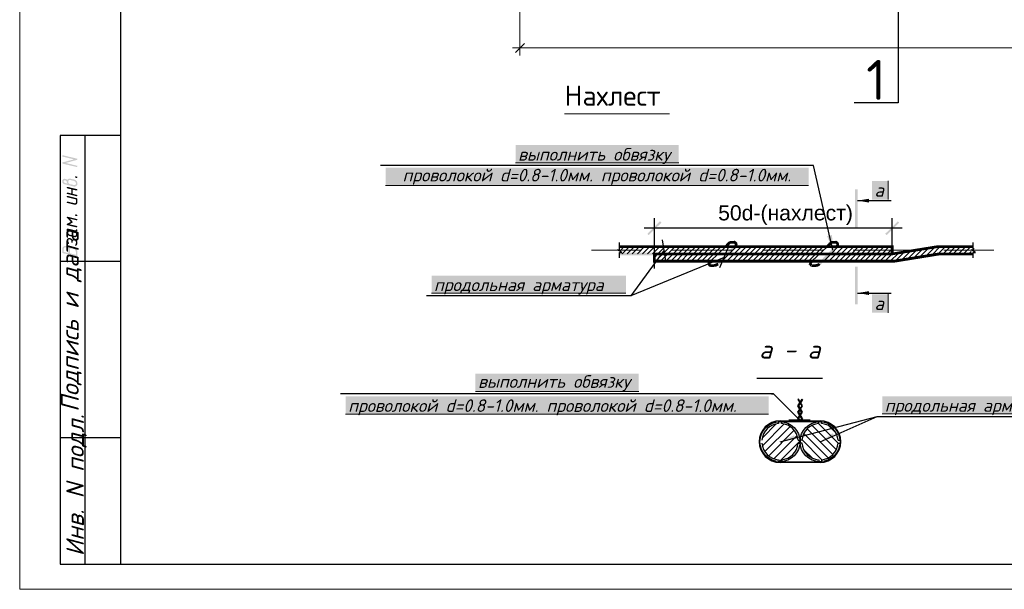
# Model space of a CAD drawing. Header units: millimetres. Extents: x -2765404 to 1548445, y -374876 to 1313256.
# Tile 14 of 77: x 15757 to 35274, y -278784 to -267493. Entities that reach past the tile are written whole.
import ezdxf

# ---------------------------------------------------------------- set-up
doc = ezdxf.new("R2010")
doc.units = ezdxf.units.MM
for name, color, linetype in [('PDF _0', 7, 'Continuous'), ('PDF _PDF _0', 7, 'Continuous'), ('PDF _PDF _2D - Общий_Ном._пера__1_Ном._пера__1_Ном._пера__7_Ном._пера__1', 7, 'Continuous'), ('PDF _Текст', 7, 'Continuous'), ('PDF _ЭМ', 7, 'Continuous')]:
    doc.layers.add(name, color=color, linetype=linetype)
doc.styles.add('PDF Arial', font='arial.ttf')
doc.styles.add('PDF ISOCPEUR', font='isocpeur.ttf')
doc.styles.add('PDF ISOCPEUR Italic', font='isocpeui.ttf')

msp = doc.modelspace()

# ---------------------------------------------------------------- hatches: boundary and pattern name
at = {"layer": 'PDF _ЭМ', "transparency": 33554559}
for points in [[(16610, -270321), (16831, -270262), (16610, -270208), (16607, -270205), (16604, -270205), (16601, -270202), (16601, -270196), (16601, -270196), (16601, -270190), (16601, -270187), (16604, -270184), (16607, -270184), (16610, -270181), (16616, -270181), (16619, -270181), (16619, -270181), (16888, -270247), (16894, -270250), (16897, -270250), (16897, -270253), (16900, -270259), (16900, -270259), (16900, -270265), (16897, -270268), (16894, -270271), (16891, -270271), (16888, -270273), (16670, -270333), (16888, -270387), (16894, -270387), (16897, -270390), (16897, -270393), (16900, -270396), (16900, -270399), (16900, -270402), (16897, -270408), (16894, -270408), (16891, -270411), (16888, -270414), (16885, -270414), (16879, -270411), (16879, -270411), (16610, -270348), (16607, -270345), (16604, -270342), (16601, -270339), (16601, -270336), (16601, -270333), (16601, -270330), (16601, -270327), (16604, -270324), (16607, -270321), (16610, -270321)], [(16879, -270630), (16867, -270624), (16861, -270624), (16858, -270621), (16855, -270618), (16855, -270615), (16855, -270612), (16855, -270609), (16855, -270603), (16858, -270603), (16861, -270600), (16864, -270600), (16870, -270597), (16873, -270600), (16873, -270600), (16888, -270603), (16894, -270603), (16897, -270606), (16897, -270609), (16900, -270612), (16900, -270615), (16900, -270621), (16897, -270624), (16897, -270627), (16894, -270627), (16888, -270630), (16885, -270630), (16879, -270630), (16879, -270630)], [(16810, -270863), (16810, -270947), (16888, -270965), (16894, -270965), (16897, -270968), (16897, -270971), (16900, -270974), (16900, -270977), (16900, -270983), (16897, -270986), (16894, -270986), (16891, -270989), (16888, -270992), (16885, -270992), (16879, -270992), (16879, -270992), (16700, -270947), (16697, -270947), (16694, -270944), (16691, -270941), (16691, -270938), (16691, -270935), (16691, -270929), (16694, -270926), (16694, -270926), (16697, -270923), (16703, -270920), (16706, -270920), (16709, -270920), (16709, -270920), (16780, -270938), (16780, -270854), (16700, -270836), (16697, -270833), (16694, -270830), (16691, -270827), (16691, -270824), (16691, -270821), (16691, -270818), (16691, -270815), (16694, -270812), (16697, -270809), (16700, -270809), (16706, -270809), (16709, -270809), (16709, -270809), (16888, -270851), (16894, -270854), (16897, -270857), (16897, -270860), (16900, -270863), (16900, -270866), (16900, -270869), (16897, -270872), (16894, -270875), (16891, -270878), (16888, -270878), (16885, -270878), (16879, -270878), (16879, -270878)], [(16700, -271013), (16697, -271013), (16694, -271010), (16691, -271007), (16691, -271004), (16691, -271001), (16691, -270995), (16691, -270992), (16694, -270989), (16697, -270989), (16700, -270986), (16706, -270986), (16709, -270986), (16709, -270986), (16885, -271031), (16888, -271031), (16894, -271034), (16894, -271037), (16897, -271040), (16900, -271043), (16900, -271046), (16900, -271049), (16900, -271118), (16900, -271121), (16900, -271127), (16897, -271130), (16897, -271133), (16894, -271136), (16891, -271139), (16891, -271145), (16885, -271148), (16885, -271148), (16882, -271151), (16879, -271154), (16876, -271154), (16870, -271157), (16867, -271157), (16861, -271160), (16858, -271160), (16852, -271160), (16852, -271160), (16846, -271160), (16843, -271160), (16840, -271160), (16700, -271124), (16697, -271124), (16694, -271121), (16691, -271118), (16691, -271115), (16691, -271112), (16691, -271109), (16691, -271106), (16694, -271103), (16697, -271100), (16700, -271100), (16706, -271100), (16709, -271100), (16709, -271100), (16840, -271130), (16843, -271133), (16849, -271133), (16849, -271133), (16855, -271133), (16858, -271130), (16861, -271130), (16864, -271127), (16867, -271124), (16867, -271121), (16870, -271118), (16870, -271112), (16870, -271109), (16870, -271055)], [(16751, -271438), (16804, -271495), (16807, -271498), (16810, -271501), (16810, -271504), (16810, -271507), (16807, -271513), (16804, -271513), (16801, -271516), (16742, -271549), (16888, -271582), (16894, -271585), (16897, -271588), (16897, -271591), (16900, -271594), (16900, -271597), (16900, -271600), (16897, -271603), (16894, -271606), (16891, -271609), (16888, -271609), (16885, -271609), (16879, -271609), (16879, -271609), (16700, -271567), (16697, -271564), (16694, -271561), (16691, -271558), (16691, -271555), (16691, -271552), (16691, -271549), (16691, -271546), (16694, -271543), (16697, -271540), (16771, -271501), (16694, -271423), (16691, -271417), (16691, -271414), (16691, -271414), (16691, -271408), (16691, -271405), (16694, -271402), (16697, -271402), (16700, -271399), (16706, -271399), (16709, -271399), (16709, -271399), (16888, -271444), (16894, -271444), (16897, -271447), (16897, -271450), (16900, -271453), (16900, -271456), (16900, -271459), (16897, -271462), (16894, -271465), (16891, -271468), (16888, -271471), (16885, -271471), (16879, -271468), (16879, -271468)], [(16879, -271384), (16867, -271381), (16861, -271378), (16858, -271378), (16855, -271375), (16855, -271369), (16855, -271369), (16855, -271363), (16855, -271360), (16858, -271357), (16861, -271357), (16864, -271354), (16870, -271354), (16873, -271354), (16873, -271354), (16888, -271357), (16894, -271360), (16897, -271363), (16897, -271366), (16900, -271369), (16900, -271372), (16900, -271375), (16897, -271378), (16897, -271381), (16894, -271384), (16888, -271384), (16885, -271384), (16879, -271384), (16879, -271384)], [(16882, -271968), (16879, -271971), (16876, -271974), (16870, -271974), (16870, -271974), (16864, -271974), (16861, -271974), (16858, -271971), (16855, -271968), (16855, -271965), (16855, -271962), (16855, -271959), (16858, -271956), (16858, -271950), (16861, -271947), (16864, -271941), (16864, -271938), (16867, -271935), (16867, -271929), (16870, -271926), (16870, -271923), (16870, -271920), (16870, -271920), (16870, -271905), (16870, -271902), (16870, -271899), (16867, -271893), (16867, -271890), (16864, -271887), (16864, -271884), (16861, -271881), (16858, -271878), (16855, -271875), (16849, -271875), (16846, -271872), (16843, -271872), (16840, -271869), (16834, -271869), (16831, -271869), (16828, -271869), (16825, -271869), (16822, -271869), (16816, -271872), (16816, -271875), (16813, -271878), (16810, -271881), (16810, -271884), (16810, -271887), (16810, -271890), (16810, -271902), (16810, -271905), (16807, -271911), (16804, -271911), (16801, -271914), (16798, -271914), (16795, -271917), (16789, -271914), (16786, -271914), (16783, -271911), (16780, -271908), (16780, -271905), (16780, -271902), (16780, -271884), (16780, -271881), (16780, -271875), (16777, -271872), (16777, -271869), (16774, -271866), (16771, -271863), (16771, -271860), (16768, -271857), (16766, -271854), (16760, -271854), (16757, -271851), (16751, -271848), (16751, -271848), (16745, -271848), (16742, -271848), (16739, -271848), (16736, -271848), (16733, -271848), (16727, -271851), (16727, -271851), (16724, -271854), (16721, -271857), (16721, -271863), (16721, -271866), (16721, -271869), (16721, -271884), (16721, -271887), (16721, -271890), (16721, -271893), (16724, -271899), (16724, -271902), (16727, -271908), (16727, -271908), (16730, -271914), (16733, -271920), (16733, -271923), (16736, -271926), (16736, -271926), (16733, -271929), (16733, -271932), (16730, -271935), (16727, -271938), (16721, -271938), (16721, -271938), (16715, -271938), (16712, -271938), (16709, -271935), (16706, -271932), (16703, -271929), (16703, -271923), (16700, -271920), (16697, -271917), (16697, -271914), (16694, -271908), (16694, -271905), (16694, -271902), (16691, -271896), (16691, -271893), (16691, -271890), (16691, -271884), (16691, -271881), (16691, -271875), (16691, -271875), (16691, -271863), (16691, -271857), (16691, -271854), (16691, -271851), (16694, -271845), (16694, -271842), (16697, -271839), (16700, -271836), (16703, -271833), (16703, -271833), (16706, -271830), (16712, -271827), (16715, -271824), (16718, -271824), (16724, -271821), (16727, -271821), (16733, -271821), (16736, -271818), (16739, -271818), (16742, -271821), (16748, -271821), (16751, -271821), (16754, -271821), (16760, -271824), (16766, -271827), (16768, -271827), (16771, -271830), (16777, -271833), (16780, -271833), (16783, -271836), (16786, -271839), (16789, -271842), (16792, -271845), (16792, -271848), (16795, -271851), (16795, -271854), (16798, -271851), (16801, -271848), (16804, -271845), (16810, -271845), (16813, -271842), (16816, -271842), (16822, -271842), (16825, -271842), (16831, -271842), (16834, -271842), (16840, -271842), (16846, -271845), (16849, -271845), (16855, -271848), (16858, -271848), (16864, -271851), (16867, -271851), (16870, -271854), (16873, -271857), (16876, -271860), (16879, -271860), (16882, -271863), (16885, -271866), (16888, -271869), (16891, -271872), (16891, -271875), (16894, -271878), (16894, -271884), (16897, -271887), (16897, -271890), (16897, -271896), (16900, -271899), (16900, -271905), (16900, -271908), (16900, -271914), (16900, -271914), (16900, -271926), (16900, -271929), (16900, -271935), (16897, -271938), (16897, -271941), (16897, -271944), (16894, -271947), (16894, -271953), (16891, -271956), (16888, -271959), (16885, -271965), (16882, -271968), (16882, -271968)]]:
    msp.add_hatch(color=256, dxfattribs=at).paths.add_polyline_path(points)
h = msp.add_hatch(color=256, dxfattribs=at)
h.paths.add_polyline_path([(16700, -270741), (16700, -270738), (16697, -270732), (16694, -270729), (16694, -270726), (16691, -270720), (16691, -270717), (16691, -270714), (16691, -270711), (16691, -270705), (16691, -270705), (16691, -270702), (16688, -270699), (16688, -270696), (16685, -270693), (16682, -270690), (16676, -270687), (16676, -270684), (16670, -270681), (16667, -270681), (16664, -270678), (16658, -270675), (16655, -270675), (16652, -270675), (16649, -270675), (16646, -270675), (16640, -270675), (16637, -270678), (16634, -270678), (16634, -270681), (16631, -270684), (16631, -270690), (16631, -270693), (16631, -270696), (16631, -270702), (16631, -270705), (16631, -270708), (16634, -270711), (16634, -270717), (16637, -270720), (16640, -270720), (16643, -270723), (16646, -270726), (16649, -270729), (16652, -270729), (16658, -270732), (16661, -270732)], flags=0)
h.paths.add_polyline_path([(16661, -270758), (16655, -270758), (16649, -270755), (16646, -270755), (16640, -270752), (16637, -270752), (16634, -270749), (16628, -270746), (16625, -270746), (16622, -270744), (16619, -270741), (16616, -270738), (16613, -270735), (16613, -270732), (16610, -270729), (16607, -270726), (16607, -270723), (16604, -270720), (16604, -270717), (16601, -270711), (16601, -270708), (16601, -270702), (16601, -270699), (16601, -270693), (16601, -270690), (16601, -270690), (16601, -270684), (16601, -270681), (16601, -270678), (16604, -270672), (16604, -270669), (16607, -270666), (16610, -270663), (16613, -270660), (16613, -270660), (16616, -270657), (16622, -270654), (16625, -270651), (16628, -270651), (16634, -270648), (16637, -270648), (16640, -270648), (16646, -270645), (16649, -270645), (16652, -270645), (16658, -270648), (16661, -270648), (16664, -270648), (16670, -270651), (16673, -270651), (16676, -270654), (16682, -270654), (16685, -270657), (16688, -270660), (16691, -270663), (16694, -270666), (16697, -270669), (16697, -270672), (16700, -270669), (16700, -270666), (16703, -270660), (16706, -270657), (16709, -270657), (16712, -270654), (16715, -270651), (16721, -270648), (16724, -270648), (16727, -270645), (16733, -270645), (16736, -270645), (16742, -270645), (16745, -270642), (16748, -270642), (16754, -270645), (16757, -270645), (16763, -270645), (16766, -270645), (16825, -270660), (16831, -270660), (16834, -270663), (16840, -270663), (16843, -270666), (16849, -270666), (16852, -270669), (16858, -270672), (16861, -270672), (16864, -270675), (16867, -270678), (16870, -270681), (16873, -270681), (16876, -270684), (16879, -270687), (16882, -270690), (16882, -270690), (16885, -270693), (16888, -270696), (16888, -270699), (16891, -270702), (16891, -270705), (16894, -270711), (16894, -270714), (16897, -270717), (16897, -270720), (16897, -270726), (16897, -270729), (16900, -270735), (16900, -270738), (16900, -270744), (16900, -270746), (16900, -270752), (16900, -270755), (16897, -270758), (16897, -270764), (16897, -270767), (16894, -270770), (16891, -270773), (16888, -270776), (16888, -270782), (16885, -270785), (16882, -270785), (16879, -270788), (16876, -270791), (16873, -270794), (16867, -270794), (16864, -270797), (16861, -270797), (16855, -270800), (16852, -270800), (16846, -270800), (16843, -270800), (16840, -270800), (16837, -270800), (16831, -270800), (16828, -270800), (16825, -270800)], flags=0)
h.paths.add_polyline_path([(16825, -270687), (16766, -270672), (16760, -270672), (16757, -270672), (16751, -270672), (16748, -270672), (16745, -270672), (16739, -270672), (16736, -270672), (16733, -270675), (16730, -270675), (16727, -270678), (16727, -270681), (16724, -270684), (16724, -270687), (16721, -270693), (16721, -270696), (16721, -270702), (16721, -270705), (16721, -270708), (16721, -270714), (16721, -270717), (16721, -270720), (16724, -270723), (16724, -270729), (16727, -270732), (16727, -270735), (16730, -270738), (16733, -270741), (16736, -270744), (16739, -270744), (16742, -270746), (16745, -270749), (16748, -270749), (16754, -270752), (16757, -270755), (16763, -270755), (16766, -270755), (16825, -270770), (16828, -270773), (16834, -270773), (16837, -270773), (16840, -270773), (16846, -270773), (16849, -270773), (16852, -270770), (16855, -270770), (16858, -270767), (16861, -270767), (16864, -270764), (16867, -270761), (16867, -270755), (16867, -270752), (16870, -270749), (16870, -270744), (16870, -270741), (16870, -270735), (16870, -270732), (16867, -270729), (16867, -270723), (16867, -270720), (16864, -270717), (16864, -270714), (16861, -270711), (16858, -270708), (16858, -270705), (16855, -270702), (16852, -270699), (16849, -270696), (16846, -270696), (16840, -270693), (16837, -270693), (16834, -270690), (16828, -270690), (16825, -270687)], flags=0)
h = msp.add_hatch(color=256, dxfattribs=at)
h.paths.add_polyline_path([(16870, -271755), (16870, -271728), (16870, -271725), (16867, -271719), (16867, -271716), (16864, -271713), (16864, -271710), (16861, -271707), (16858, -271701), (16855, -271698), (16849, -271698), (16846, -271695), (16843, -271692), (16840, -271692), (16721, -271663), (16721, -271719), (16721, -271725), (16721, -271728), (16721, -271731), (16724, -271734), (16724, -271737), (16727, -271740), (16730, -271743), (16733, -271746), (16736, -271749), (16739, -271752), (16742, -271752), (16748, -271755), (16751, -271755), (16840, -271776), (16843, -271776), (16849, -271779), (16849, -271779), (16855, -271776), (16858, -271776), (16861, -271776), (16864, -271773), (16867, -271770), (16867, -271767), (16870, -271764), (16870, -271758), (16870, -271755)], flags=0)
h.paths.add_polyline_path([(16900, -271764), (16900, -271767), (16900, -271770), (16897, -271776), (16897, -271779), (16894, -271782), (16891, -271785), (16891, -271788), (16888, -271791), (16885, -271794), (16882, -271797), (16879, -271797), (16876, -271800), (16870, -271803), (16867, -271803), (16864, -271806), (16858, -271806), (16855, -271806), (16852, -271806), (16846, -271806), (16843, -271806), (16840, -271803), (16751, -271782), (16745, -271782), (16739, -271779), (16736, -271779), (16730, -271776), (16727, -271776), (16724, -271773), (16718, -271770), (16715, -271767), (16712, -271767), (16709, -271764), (16706, -271761), (16703, -271758), (16703, -271758), (16703, -271755), (16700, -271752), (16697, -271749), (16697, -271746), (16694, -271743), (16694, -271737), (16691, -271734), (16691, -271731), (16691, -271725), (16691, -271722), (16691, -271716), (16691, -271713), (16691, -271642), (16691, -271639), (16694, -271636), (16694, -271633), (16697, -271633), (16703, -271633), (16706, -271633), (16855, -271669), (16858, -271669), (16858, -271669), (16864, -271669), (16867, -271666), (16867, -271666), (16870, -271660), (16870, -271660), (16870, -271654), (16870, -271651), (16873, -271648), (16876, -271648), (16882, -271648), (16885, -271648), (16888, -271651), (16894, -271651), (16894, -271654), (16897, -271657), (16900, -271660), (16900, -271663), (16900, -271666), (16900, -271672), (16900, -271675), (16897, -271678), (16897, -271684), (16894, -271687), (16891, -271689), (16888, -271689), (16885, -271692), (16882, -271692), (16885, -271695), (16888, -271698), (16891, -271701), (16891, -271704), (16894, -271707), (16897, -271710), (16897, -271713), (16897, -271719), (16900, -271722), (16900, -271728), (16900, -271731), (16900, -271734)], flags=0)
h = msp.add_hatch(color=256, dxfattribs=at)
h.paths.add_polyline_path([(16736, -272025), (16739, -272019), (16742, -272016), (16745, -272013), (16748, -272013), (16751, -272010), (16754, -272007), (16757, -272004), (16763, -272004), (16766, -272001), (16768, -272001), (16774, -271998), (16777, -271998), (16783, -271998), (16786, -271998), (16792, -271998), (16795, -271998), (16801, -271998), (16804, -271998), (16810, -271998), (16810, -271998), (16813, -272001), (16819, -272001), (16825, -272004), (16828, -272004), (16834, -272007), (16837, -272010), (16840, -272010), (16846, -272013), (16849, -272016), (16852, -272016), (16855, -272019), (16858, -272022), (16864, -272025), (16867, -272028), (16870, -272028), (16873, -272031), (16873, -272034), (16876, -272037), (16879, -272040), (16882, -272043), (16885, -272049), (16885, -272052), (16888, -272055), (16888, -272055), (16891, -272061), (16891, -272064), (16894, -272067), (16894, -272070), (16897, -272076), (16897, -272079), (16897, -272082), (16897, -272088), (16900, -272091), (16900, -272097), (16900, -272100), (16900, -272106), (16900, -272106), (16900, -272174), (16900, -272177), (16897, -272183), (16894, -272183), (16891, -272186), (16888, -272186), (16885, -272186), (16885, -272186), (16616, -272121), (16610, -272118), (16607, -272118), (16604, -272115), (16601, -272112), (16601, -272109), (16601, -272103), (16601, -272103), (16601, -272031), (16601, -272028), (16601, -272025), (16601, -272019), (16601, -272016), (16604, -272013), (16604, -272010), (16607, -272007), (16610, -272004), (16613, -272001), (16616, -271998), (16619, -271995), (16622, -271992), (16625, -271989), (16628, -271986), (16631, -271986), (16637, -271983), (16640, -271983), (16643, -271980), (16649, -271980), (16652, -271980), (16658, -271980), (16661, -271980), (16664, -271980), (16670, -271980), (16673, -271980), (16676, -271980), (16679, -271983), (16685, -271983), (16691, -271986), (16694, -271986), (16700, -271989), (16703, -271992), (16706, -271992), (16712, -271995), (16715, -271998), (16718, -272001), (16721, -272001), (16724, -272004), (16727, -272007), (16727, -272010), (16730, -272013), (16733, -272016), (16733, -272019), (16736, -272025)], flags=0)
h.paths.add_polyline_path([(16631, -272097), (16721, -272118), (16721, -272061), (16721, -272058), (16721, -272055), (16718, -272049), (16718, -272046), (16715, -272043), (16715, -272040), (16712, -272034), (16709, -272031), (16706, -272028), (16703, -272025), (16700, -272022), (16697, -272019), (16697, -272019), (16694, -272016), (16688, -272013), (16685, -272013), (16682, -272010), (16676, -272010), (16673, -272007), (16670, -272007), (16664, -272007), (16661, -272007), (16658, -272007), (16652, -272007), (16649, -272010), (16646, -272010), (16643, -272013), (16640, -272013), (16637, -272016), (16634, -272019), (16634, -272022), (16631, -272025), (16631, -272028), (16631, -272034), (16631, -272037), (16631, -272040)], flags=0)
h.paths.add_polyline_path([(16751, -272124), (16870, -272154), (16870, -272097), (16870, -272094), (16870, -272091), (16867, -272085), (16867, -272082), (16867, -272079), (16864, -272076), (16864, -272070), (16861, -272067), (16861, -272064), (16858, -272061), (16855, -272058), (16852, -272055), (16849, -272052), (16846, -272049), (16843, -272043), (16840, -272043), (16837, -272040), (16834, -272037), (16831, -272037), (16828, -272034), (16822, -272031), (16819, -272031), (16813, -272028), (16810, -272028), (16807, -272028), (16801, -272025), (16798, -272025), (16792, -272025), (16792, -272025), (16786, -272025), (16783, -272025), (16777, -272025), (16774, -272028), (16771, -272028), (16768, -272031), (16766, -272031), (16763, -272034), (16760, -272037), (16757, -272040), (16757, -272043), (16754, -272046), (16754, -272049), (16751, -272052), (16751, -272058), (16751, -272061), (16751, -272067), (16751, -272070)], flags=0)

# ---------------------------------------------------------------- linework, layer by layer
at = {"layer": 'PDF _0', "lineweight": 13}
for points in [[(26558, -269357), (28638, -269357)], [(27653, -272082), (27740, -271992)], [(27698, -272136), (27842, -271992)], [(27797, -272136), (27944, -271992)], [(27899, -272136), (28043, -271992)], [(28001, -272136), (28144, -271992)], [(28102, -272136), (28246, -271992)], [(28201, -272136), (28348, -271992)], [(28303, -272136), (28447, -271992)], [(28339, -272204), (28405, -272136), (28549, -271992)], [(28363, -272279), (28507, -272136), (28650, -271992)], [(28462, -272279), (28605, -272136), (28752, -271992)], [(28563, -272279), (28707, -272136), (28851, -271992)], [(28665, -272279), (28809, -272136), (28953, -271992)], [(28767, -272279), (28911, -272136), (29054, -271992)], [(28866, -272279), (29010, -272136), (29156, -271992)], [(28968, -272279), (29111, -272136), (29255, -271992)], [(29069, -272279), (29213, -272136), (29357, -271992)], [(29171, -272279), (29315, -272136), (29459, -271992)], [(29270, -272279), (29414, -272136), (29560, -271992)], [(29372, -272279), (29515, -272136), (29659, -271992)], [(29674, -272279), (29818, -272136), (29965, -271992)], [(29776, -272279), (29920, -272136), (30063, -271992)], [(29878, -272279), (30021, -272136), (30165, -271992)], [(29979, -272279), (30123, -272136), (30267, -271992)], [(30078, -272279), (30222, -272136), (30369, -271992)], [(30180, -272279), (30324, -272136), (30467, -271992)], [(30282, -272279), (30426, -272136), (30569, -271992)], [(30384, -272279), (30527, -272136), (30671, -271992)], [(30482, -272279), (30626, -272136), (30773, -271992)], [(30584, -272279), (30728, -272136), (30872, -271992)], [(30686, -272279), (30830, -272136), (30973, -271992)], [(30788, -272279), (30931, -272136), (31075, -271992)], [(30887, -272279), (31030, -272136), (31177, -271992)], [(30988, -272279), (31132, -272136), (31276, -271992)], [(31090, -272279), (31234, -272136), (31378, -271992)], [(31192, -272279), (31336, -272136), (31479, -271992)], [(31291, -272279), (31434, -272136), (31578, -271992)], [(31392, -272279), (31536, -272136), (31680, -271992)], [(31695, -272279), (31839, -272136), (31982, -271992)], [(31797, -272279), (31940, -272136), (32084, -271992)], [(31898, -272279), (32042, -272136), (32186, -271992)], [(32000, -272279), (32144, -272136), (32288, -271992)], [(32099, -272279), (32243, -272136), (32386, -271992)], [(32201, -272279), (32344, -272136), (32488, -271992)], [(32303, -272279), (32446, -272136), (32590, -271992)], [(32404, -272279), (32548, -272136), (32692, -271992)], [(32503, -272279), (32647, -272136), (32791, -271992)], [(32605, -272279), (32749, -272136), (32892, -271992)], [(32707, -272279), (32850, -272136), (32994, -271992)], [(32808, -272279), (32952, -272136), (33051, -272037)], [(33356, -272237), (33533, -272061)], [(33476, -272219), (33653, -272040)], [(33596, -272198), (33772, -272022)], [(33716, -272180), (33895, -272001)], [(33835, -272159), (34003, -271992)], [(33955, -272142), (34105, -271992)], [(34063, -272136), (34207, -271992)], [(34165, -272136), (34308, -271992)], [(34263, -272136), (34407, -271992)], [(34365, -272136), (34509, -271992)], [(34467, -272136), (34611, -271992)], [(34635, -272070), (34674, -272031)], [(32907, -272279), (33051, -272136)], [(33009, -272279), (33174, -272118)], [(33114, -272276), (33293, -272097)], [(33234, -272258), (33413, -272079)], [(34569, -272136), (34620, -272085)]]:
    msp.add_lwpolyline(points, dxfattribs=at)
at = {"layer": 'PDF _0', "color": 5, "lineweight": 25}
for points in [[(31874, -272064), (31494, -270381), (22911, -270381)], [(32365, -271079), (33033, -271079)], [(28566, -272273), (28501, -271854)], [(28534, -272064), (27872, -272968), (23819, -272968)], [(29635, -272405), (29800, -272016)], [(29719, -272210), (27872, -272968)], [(32365, -272911), (33033, -272911)], [(31213, -275423), (30701, -274911), (22118, -274911)], [(30659, -274911), (30701, -274911)], [(30830, -275860), (32755, -275357)], [(31623, -275860), (32755, -275357), (36808, -275357)], [(31000, -275423), (31425, -275423)]]:
    msp.add_lwpolyline(points, dxfattribs=at)
at = {"layer": 'PDF _0', "color": 7, "lineweight": 0, "true_color": 0xffffff}
for points in [[(25585, -270330), (28821, -270330)], [(32973, -271058), (32973, -270690)], [(23010, -270779), (31395, -270779)], [(23920, -272917), (27773, -272917)], [(32973, -273303), (32973, -272935)], [(24791, -274863), (28028, -274863)], [(22217, -275312), (30602, -275312)], [(32853, -275306), (36709, -275306)]]:
    msp.add_lwpolyline(points, dxfattribs=at)
at = {"layer": 'PDF _0', "color": 142, "lineweight": 25, "true_color": 0x008ab8}
for points in [[(28339, -272426), (28339, -271426)], [(33051, -272136), (33051, -271426)], [(33252, -271627), (28138, -271627)]]:
    msp.add_lwpolyline(points, dxfattribs=at)
at = {"layer": 'PDF _0', "lineweight": 0}
for points, const_width in [([(29950, -271977), (29957, -271962), (29959, -271945), (29956, -271929), (29945, -271916), (29930, -271907), (29917, -271932)], 53.6), ([(27647, -271992), (33051, -271992), (33051, -272136)], 53.9), ([(29527, -272366), (29554, -272362), (29578, -272350), (29569, -272321)], 53.2)]:
    msp.add_lwpolyline(points, dxfattribs=dict(at, const_width=const_width))
for points in [[(31930, -271932, 53.6, 53.6, 0), (31943, -271907, 53.6, 53.6, 0), (31958, -271916, 53.6, 53.6, 0), (31967, -271929, 53.6, 53.6, 0), (31970, -271945, 53.6, 53.6, 0), (31969, -271962, 53.6, 53.6, 0), (31961, -271977, 53.6, 53.6, 0), (31969, -271962, 53.6, 53.6, 0), (31970, -271945, 53.6, 53.6, 0), (31967, -271929, 53.6, 53.6, 0), (31958, -271916, 53.6, 53.6, 0), (31943, -271907, 53.6, 53.6, 0)], [(31461, -272368, 53.6, 53.6, 0), (31446, -272360, 53.6, 53.6, 0), (31437, -272348, 53.6, 53.6, 0), (31431, -272332, 53.6, 53.6, 0), (31406, -272321, 53.6, 53.6, 0), (31431, -272332, 53.6, 53.6, 0), (31437, -272348, 53.6, 53.6, 0), (31446, -272360, 53.6, 53.6, 0)]]:
    msp.add_lwpolyline(points, format="xyseb", close=True, dxfattribs=at)
at = {"layer": 'PDF _0', "lineweight": 5}
for points in [[(28079, -272064), (27088, -272064)], [(28378, -272064), (28378, -272064)], [(29878, -272064), (28677, -272064)], [(30177, -272064), (30177, -272064)], [(31677, -272064), (30479, -272064)], [(31979, -272064), (31979, -272064)], [(33479, -272064), (32279, -272064)], [(33778, -272064), (33778, -272064)], [(35069, -272064), (34078, -272064)]]:
    msp.add_lwpolyline(points, dxfattribs=at)
at = {"layer": 'PDF _0', "lineweight": 25}
for points in [[(27647, -272213), (27647, -272106), (27692, -272106), (27609, -272055), (27647, -272055), (27647, -271911)], [(29450, -272279), (29755, -271992)], [(34659, -272213), (34659, -272106), (34703, -272106), (34620, -272055), (34659, -272055), (34659, -271911)], [(33051, -272136), (33051, -272136)], [(30366, -274602), (31671, -274602)], [(31237, -275213), (31276, -275150), (31192, -275015), (31180, -275021), (31258, -275150), (31228, -275201)], [(31228, -275321), (31255, -275273), (31180, -275150), (31219, -275087)], [(31237, -275333), (31273, -275273), (31198, -275150), (31228, -275099)], [(31228, -275072), (31264, -275015), (31276, -275021), (31237, -275087)], [(30830, -275447), (31228, -275447), (31258, -275399), (31183, -275273), (31219, -275213)], [(31210, -275447), (31180, -275399), (31219, -275333)], [(31228, -275447), (31198, -275399), (31228, -275348)], [(31276, -275399), (31237, -275461), (31276, -275399), (31201, -275273), (31228, -275228)], [(30913, -275506), (30479, -275940)], [(30752, -275506), (30479, -275779)], [(31027, -275554), (30527, -276054)], [(30803, -275500), (30803, -275464)], [(30830, -275461), (31623, -275461)], [(30857, -275500), (30857, -275464)], [(31246, -275447), (31623, -275447)], [(31464, -275536), (31946, -276018)], [(31590, -275500), (31982, -275890)], [(31596, -275500), (31596, -275464)], [(31650, -275500), (31650, -275464)], [(31794, -275542), (31940, -275689)], [(31111, -275632), (30605, -276138)], [(31168, -275737), (30707, -276198)], [(31303, -275695), (31785, -276180)], [(31369, -275602), (31877, -276111)], [(31228, -275842), (30812, -276255)], [(31189, -275830), (31225, -275830)], [(31189, -275887), (31225, -275887)], [(31264, -275830), (31228, -275830)], [(31264, -275887), (31228, -275887)], [(31264, -275821), (31659, -276216)], [(31982, -275830), (32018, -275830)], [(31982, -275887), (32018, -275887)], [(31300, -276018), (31464, -276180)], [(30803, -276216), (30803, -276252)], [(30830, -276255), (31623, -276255)], [(31623, -276270), (30830, -276270)], [(30857, -276216), (30857, -276252)], [(31596, -276216), (31596, -276252)], [(31650, -276216), (31650, -276252)]]:
    msp.add_lwpolyline(points, dxfattribs=at)
at = {"layer": 'PDF _0', "lineweight": 0}
msp.add_lwpolyline([(34659, -272136, 53.9, 53.9, 0), (33986, -272136, 57.1, 57.1, 0), (33087, -272281, 56.9, 56.9, 0), (28339, -272281, 53.9, 53.9, 0), (28339, -272136, 53.9, 53.9, 0), (33051, -272136, 53.7, 53.7, 0), (33951, -271992, 53.9, 53.9, 0), (34659, -271992, 0, 0, 0)], format="xyseb", dxfattribs=at)
at = {"layer": 'PDF _0', "lineweight": 25}
msp.add_lwpolyline([(31767, -271992), (31461, -272279)], close=True, dxfattribs=at)
for centre in [(30828, -275858), (31621, -275858)]:
    msp.add_circle(centre, 397, dxfattribs=at)
for centre, radius, start, end in [((30828, -275858), 412, 90, 270), ((30828, -275858), 361, 94.3012, 175.6988), ((30828, -275858), 361, 4.3012, 85.6988), ((31621, -275858), 361, 94.3012, 175.6988), ((31621, -275858), 412, 270, 90), ((31621, -275858), 361, 4.3012, 85.6988), ((30828, -275858), 361, 184.3012, 265.6988), ((30828, -275858), 361, 274.3012, 355.6988), ((31621, -275858), 361, 184.3012, 265.6988), ((31621, -275858), 361, 274.3012, 355.6988)]:
    msp.add_arc(centre, radius, start, end, dxfattribs=at)
at = {"layer": 'PDF _0', "color": 7, "true_color": 0xffffff, "transparency": 33554559}
for points in [[(25585, -269980), (28821, -269980), (25585, -270330)], [(28821, -269980), (25585, -270330), (28821, -270330)], [(23010, -270429), (31395, -270429), (23010, -270779)], [(31395, -270429), (23010, -270779), (31395, -270779)], [(32650, -271058), (32650, -270690), (32973, -271058)], [(32650, -270690), (32973, -271058), (32973, -270690)], [(23920, -272567), (27773, -272567), (23920, -272917)], [(27773, -272567), (23920, -272917), (27773, -272917)], [(32650, -273303), (32650, -272935), (32973, -273303)], [(32650, -272935), (32973, -273303), (32973, -272935)], [(24791, -274513), (28028, -274513), (24791, -274863)], [(28028, -274513), (24791, -274863), (28028, -274863)], [(22217, -274962), (30602, -274962), (22217, -275312)], [(30602, -274962), (22217, -275312), (30602, -275312)], [(32853, -274959), (36709, -274959), (32853, -275306)], [(36709, -274959), (32853, -275306), (36709, -275306)]]:
    msp.add_solid(points, dxfattribs=at)
at = {"layer": 'PDF _0', "color": 5, "transparency": 33554559}
for points in [[(32365, -270854), (32365, -271606), (32312, -270854)], [(32365, -271606), (32312, -270854), (32312, -271606)], [(32365, -271079), (32590, -271043), (32590, -271118)], [(31874, -272064), (31761, -271782), (31859, -271761)], [(32312, -273138), (32312, -272387), (32365, -273138)], [(32312, -272387), (32365, -273138), (32365, -272387)], [(32365, -272911), (32590, -272875), (32590, -272950)], [(30830, -275860), (31108, -275731), (31120, -275782)], [(31623, -275860), (31874, -275689), (31898, -275737)]]:
    msp.add_solid(points, dxfattribs=at)
at = {"layer": 'PDF _0', "color": 142, "true_color": 0x008ab8, "transparency": 33554559}
for points in [[(28450, -271489), (28225, -271764), (28201, -271737)], [(28477, -271516), (28450, -271489), (28225, -271764)], [(32913, -271737), (32940, -271764), (33162, -271489)], [(32940, -271764), (33162, -271489), (33189, -271516)]]:
    msp.add_solid(points, dxfattribs=at)
at = {"layer": 'PDF _0', "transparency": 33554559}
for points in [[(29575, -272315), (29617, -272351), (29929, -271959)], [(29617, -272351), (29929, -271959), (29970, -271995)], [(29782, -271917), (29773, -272010), (29734, -271974)], [(29824, -271953), (29782, -271917), (29773, -272010)], [(29806, -271896), (29836, -271941), (29782, -271917)], [(29836, -271941), (29782, -271917), (29824, -271953)], [(29839, -271881), (29854, -271932), (29806, -271896)], [(29854, -271932), (29806, -271896), (29836, -271941)], [(29872, -271878), (29872, -271932), (29839, -271881)], [(29872, -271932), (29839, -271881), (29854, -271932)], [(29914, -271932), (29914, -271878), (29872, -271932)], [(29914, -271878), (29872, -271932), (29872, -271878)], [(31590, -272315), (31632, -272351), (31940, -271959)], [(31590, -272315), (31632, -272351), (31940, -271959)], [(31632, -272351), (31940, -271959), (31982, -271995)], [(31632, -272351), (31940, -271959), (31982, -271995)], [(31794, -271917), (31788, -272010), (31746, -271974)], [(31794, -271917), (31788, -272010), (31746, -271974)], [(31836, -271953), (31794, -271917), (31788, -272010)], [(31836, -271953), (31794, -271917), (31788, -272010)], [(31821, -271896), (31851, -271941), (31794, -271917)], [(31821, -271896), (31851, -271941), (31794, -271917)], [(31851, -271941), (31794, -271917), (31836, -271953)], [(31851, -271941), (31794, -271917), (31836, -271953)], [(31851, -271881), (31865, -271932), (31821, -271896)], [(31851, -271881), (31865, -271932), (31821, -271896)], [(31865, -271932), (31821, -271896), (31851, -271941)], [(31865, -271932), (31821, -271896), (31851, -271941)], [(31883, -271878), (31883, -271932), (31851, -271881)], [(31883, -271878), (31883, -271932), (31851, -271881)], [(31883, -271932), (31851, -271881), (31865, -271932)], [(31883, -271932), (31851, -271881), (31865, -271932)], [(31925, -271932), (31925, -271878), (31883, -271932)], [(31925, -271878), (31883, -271932), (31883, -271878)], [(31925, -271932), (31925, -271878), (31883, -271932)], [(31925, -271878), (31883, -271932), (31883, -271878)], [(33051, -272162), (33051, -272109), (27647, -272162)], [(33051, -272109), (27647, -272162), (27647, -272109)], [(29429, -272264), (29450, -272324), (29393, -272309)], [(29471, -272297), (29429, -272264), (29450, -272324)], [(31440, -272264), (31461, -272324), (31407, -272309)], [(31440, -272264), (31461, -272324), (31407, -272309)], [(31482, -272297), (31440, -272264), (31461, -272324)], [(31482, -272297), (31440, -272264), (31461, -272324)], [(29396, -272309), (29447, -272324), (29393, -272333)], [(29447, -272324), (29393, -272333), (29447, -272330)], [(29393, -272333), (29447, -272330), (29399, -272360)], [(29447, -272330), (29399, -272360), (29447, -272336)], [(29399, -272360), (29447, -272336), (29417, -272381)], [(29447, -272336), (29417, -272381), (29453, -272339)], [(29417, -272381), (29453, -272339), (29438, -272393)], [(29453, -272339), (29438, -272393), (29456, -272342)], [(29456, -272342), (29438, -272396), (29527, -272339)], [(29438, -272396), (29527, -272339), (29527, -272393)], [(31470, -272342), (31452, -272396), (31542, -272339)], [(31452, -272396), (31542, -272339), (31542, -272393)], [(31470, -272342), (31452, -272396), (31542, -272339)], [(31452, -272396), (31542, -272339), (31542, -272393)], [(31542, -272339), (31575, -272387), (31560, -272336)], [(31542, -272339), (31575, -272387), (31560, -272336)], [(31542, -272393), (31542, -272339), (31575, -272387)], [(31542, -272393), (31542, -272339), (31575, -272387)], [(31560, -272336), (31605, -272372), (31575, -272327)], [(31560, -272336), (31605, -272372), (31575, -272327)], [(31575, -272387), (31560, -272336), (31605, -272372)], [(31575, -272387), (31560, -272336), (31605, -272372)], [(31575, -272327), (31632, -272351), (31590, -272315)], [(31575, -272327), (31632, -272351), (31590, -272315)], [(31605, -272372), (31575, -272327), (31632, -272351)], [(31605, -272372), (31575, -272327), (31632, -272351)]]:
    msp.add_solid(points, dxfattribs=at)
at = {"layer": 'PDF _PDF _0', "color": 1, "lineweight": 25}
msp.add_lwpolyline([(32300, -254455), (33171, -254455), (33171, -269142), (32300, -269142)], dxfattribs=at)
at = {"layer": 'PDF _PDF _0', "lineweight": 18}
msp.add_lwpolyline([(25764, -267962), (25582, -268142)], dxfattribs=at)
at = {"layer": 'PDF _PDF _2D - Общий_Ном._пера__1_Ном._пера__1_Ном._пера__7_Ном._пера__1', "lineweight": 18}
for points in [[(25672, -264654), (25672, -268202)], [(25522, -268052), (46843, -268052)]]:
    msp.add_lwpolyline(points, dxfattribs=at)
at = {"layer": 'PDF _ЭМ', "lineweight": 20}
msp.add_lwpolyline([(15757, -278784), (15757, -249087), (57755, -249087), (57755, -278784), (15757, -278784), (15757, -249087), (57755, -249087), (57755, -278784)], dxfattribs=at)
at = {"layer": 'PDF _ЭМ', "lineweight": 30}
for points in [[(17756, -269786), (16556, -269786), (16556, -278285), (17756, -278285), (57255, -278285), (57255, -249587), (17756, -249587), (17756, -278285)], [(17056, -278285), (17056, -269786)], [(17756, -272285), (16556, -272285)], [(17756, -275785), (16556, -275785)]]:
    msp.add_lwpolyline(points, dxfattribs=at)

# ---------------------------------------------------------------- texts
at = {"layer": 'PDF _Текст', "color": 1, "insert": (32536, -269082), "char_height": 792, "attachment_point": 7, "style": 'PDF ISOCPEUR'}
msp.add_mtext('1', dxfattribs=at)
at = {"layer": 'PDF _Текст', "attachment_point": 7}
for s, insert, char_height, style in [('Нахлест', (26558, -269199), 400, 'PDF ISOCPEUR'), ('выполнить обвязку', (25636, -270355), 250, 'PDF ISOCPEUR Italic'), ('проволокой d=0.8-1.0мм. проволокой d=0.8-1.0мм.', (23346, -270767), 250, 'PDF ISOCPEUR Italic'), ('а', (32701, -271004), 263, 'PDF ISOCPEUR Italic'), ('продольная арматура', (23968, -272941), 250, 'PDF ISOCPEUR Italic'), ('а', (32701, -273249), 263, 'PDF ISOCPEUR Italic'), ('а - а', (30416, -274211), 360, 'PDF ISOCPEUR Italic'), ('выполнить обвязку', (24842, -274859), 250, 'PDF ISOCPEUR Italic'), ('проволокой d=0.8-1.0мм. проволокой d=0.8-1.0мм.', (22268, -275336), 250, 'PDF ISOCPEUR Italic'), ('продольная арматура', (32904, -275333), 250, 'PDF ISOCPEUR Italic')]:
    msp.add_mtext(s, dxfattribs=dict(at, insert=insert, char_height=char_height, style=style))
at = {"layer": 'PDF _Текст', "color": 142, "true_color": 0x008ab8, "insert": (29602, -271562), "char_height": 300.01, "attachment_point": 7, "style": 'PDF Arial'}
msp.add_mtext('50d-(нахлест)', dxfattribs=at)
at = {"layer": 'PDF _Текст', "char_height": 350.01, "attachment_point": 7, "rotation": 90, "style": 'PDF ISOCPEUR Italic'}
for s, insert in [('Подпись и дата', (16984, -275267)), ('Инв. N подл.', (17085, -278129))]:
    msp.add_mtext(s, dxfattribs=dict(at, insert=insert))

doc.saveas('drawing.dxf')
